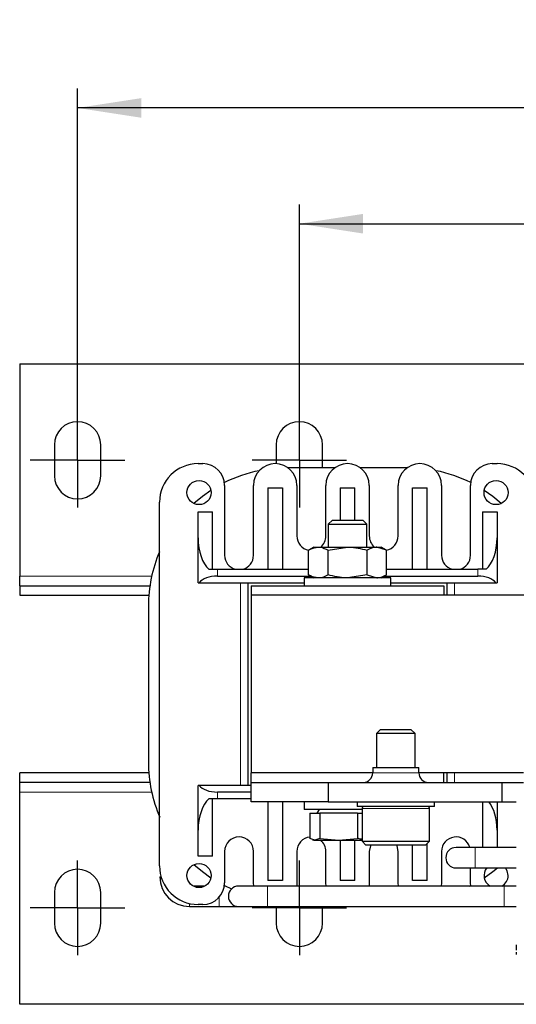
# Model space of a CAD drawing. Header units: millimetres. Extents: x 5 to 418, y 2 to 292.
# Tile 2 of 35: x 77 to 103, y 83 to 134. Entities that reach past the tile are written whole.
import ezdxf

# ---------------------------------------------------------------- set-up
doc = ezdxf.new("R2010")
doc.units = ezdxf.units.MM
doc.layers.add('SLD-0', color=7, linetype='Continuous')
doc.styles.add('SLDTEXTSTYLE0', font='TXT', dxfattribs={"width": 0.605})
doc.dimstyles.new('SLDDIMSTYLE0', dxfattribs={"dimtxt": 3.5, "dimasz": 3.302, "dimexe": 0, "dimexo": 0.0625, "dimgap": 0.875, "dimtad": 1, "dimlfac": 2, "dimrnd": 1e-09, "dimzin": 12, "dimdsep": 46, "dimtxsty": 'SLDTEXTSTYLE0', "dimsah": 1, "dimcen": 0.09, "dimadec": 0, "dimazin": 3, "dimtfac": 1, "dimtofl": 0, "dimtmove": 0, "dimatfit": 3, "dimfxl": 1, "dimfrac": 2, "dimtolj": 1, "dimtzin": 12, "dimarcsym": 0})

# ---------------------------------------------------------------- blocks, each defined once
blk = doc.blocks.new('_D_3')
at = {"layer": 'SLD-0'}
for p, q in [((91.886, 113.763), (91.886, 124.575)), ((136.886, 113.763), (136.886, 124.575)), ((91.886, 123.575), (136.886, 123.575))]:
    blk.add_line(p, q, dxfattribs=at)
for points in [[(91.886, 123.575), (95.188, 123.067), (95.188, 124.083)], [(136.886, 123.575), (133.584, 124.083), (133.584, 123.067)]]:
    blk.add_solid(points, dxfattribs=at)
at = {"layer": 'SLD-0', "insert": (111.712, 128.087), "char_height": 3.5, "attachment_point": 1, "style": 'SLDTEXTSTYLE0'}
blk.add_mtext('90', dxfattribs=at)
blk = doc.blocks.new('_D_4')
at = {"layer": 'SLD-0'}
for p, q in [((80.386, 112.113), (80.386, 130.577)), ((148.386, 113.763), (148.386, 130.577)), ((148.386, 129.577), (80.386, 129.577))]:
    blk.add_line(p, q, dxfattribs=at)
for points in [[(80.386, 129.577), (83.688, 129.069), (83.688, 130.085)], [(148.386, 129.577), (145.084, 130.085), (145.084, 129.069)]]:
    blk.add_solid(points, dxfattribs=at)
at = {"layer": 'SLD-0', "insert": (110.375, 134.089), "char_height": 3.5, "attachment_point": 1, "style": 'SLDTEXTSTYLE0'}
blk.add_mtext('136', dxfattribs=at)
blk = doc.blocks.new('SW_CENTERMARKSYMBOL_0')
at = {"layer": 'SLD-0', "color": 0}
for p, q in [((0, 1.25), (0, 2.45)), ((0, 0), (0, 1.25)), ((-1.25, 0), (-2.45, 0)), ((0, 0), (-1.25, 0)), ((0, 0), (0, -1.25)), ((0, 0), (1.25, 0)), ((1.25, 0), (2.45, 0)), ((0, -1.25), (0, -2.45))]:
    blk.add_line(p, q, dxfattribs=at)
blk = doc.blocks.new('SW_CENTERMARKSYMBOL_1')
at = {"layer": 'SLD-0', "color": 0}
for p, q in [((0, 1.25), (0, 2.45)), ((0, 0), (0, 1.25)), ((-1.25, 0), (-2.45, 0)), ((0, 0), (-1.25, 0)), ((0, 0), (0, -1.25)), ((0, 0), (1.25, 0)), ((1.25, 0), (2.45, 0)), ((0, -1.25), (0, -2.45))]:
    blk.add_line(p, q, dxfattribs=at)
blk = doc.blocks.new('SW_CENTERMARKSYMBOL_6')
at = {"layer": 'SLD-0', "color": 0}
for p, q in [((0, 1.25), (0, 2.45)), ((0, 0), (0, 1.25)), ((-1.25, 0), (-2.45, 0)), ((0, 0), (-1.25, 0)), ((0, 0), (0, -1.25)), ((0, 0), (1.25, 0)), ((1.25, 0), (2.45, 0)), ((0, -1.25), (0, -2.45))]:
    blk.add_line(p, q, dxfattribs=at)
blk = doc.blocks.new('SW_CENTERMARKSYMBOL_7')
at = {"layer": 'SLD-0', "color": 0}
for p, q in [((0, 1.25), (0, 2.45)), ((0, 0), (0, 1.25)), ((-1.25, 0), (-2.45, 0)), ((0, 0), (-1.25, 0)), ((0, 0), (0, -1.25)), ((0, 0), (1.25, 0)), ((1.25, 0), (2.45, 0)), ((0, -1.25), (0, -2.45))]:
    blk.add_line(p, q, dxfattribs=at)

msp = doc.modelspace()

# ---------------------------------------------------------------- linework, layer by layer
at = {"color": 7, "linetype": 'Continuous', "lineweight": 25}
for p, q in [((77.3855, 116.313), (151.3855, 116.313)), ((77.3855, 116.313), (77.3855, 105.313)), ((79.1855, 112.113), (79.1855, 110.513)), ((81.5855, 110.513), (81.5855, 112.113)), ((90.6855, 112.113), (90.6855, 111.1369)), ((93.0855, 110.913), (93.0855, 112.113)), ((86.6355, 111.138), (86.8855, 111.138)), ((93.7105, 110.913), (91.3105, 110.913)), ((97.4605, 110.913), (95.0605, 110.913)), ((101.8855, 111.138), (102.1355, 111.138)), ((88.0105, 110.013), (88.0105, 106.388)), ((89.5105, 106.388), (89.5105, 110.013)), ((90.2605, 109.888), (91.0105, 109.888)), ((90.2605, 109.888), (90.2605, 105.663)), ((91.0105, 109.888), (91.0105, 105.663)), ((91.7605, 110.013), (91.7605, 107.388)), ((93.2605, 107.388), (93.2605, 110.013)), ((94.0105, 109.888), (94.0105, 108.213)), ((94.0105, 109.888), (94.7605, 109.888)), ((94.7605, 108.213), (94.7605, 109.888)), ((95.5105, 110.013), (95.5105, 107.388)), ((97.0105, 107.388), (97.0105, 110.013)), ((97.7605, 105.663), (97.7605, 109.888)), ((97.7605, 109.888), (98.5105, 109.888)), ((98.5105, 105.663), (98.5105, 109.888)), ((99.2605, 110.013), (99.2605, 106.388)), ((100.7605, 106.388), (100.7605, 110.013)), ((84.6355, 90.288), (84.6355, 109.138)), ((86.6355, 107.2857), (86.6355, 108.638)), ((86.6355, 108.638), (87.3855, 108.638)), ((87.3855, 105.663), (87.3855, 108.638)), ((93.6003, 108.213), (93.3855, 107.9982)), ((93.6003, 108.213), (93.8289, 108.213)), ((93.8289, 108.213), (95.1708, 108.213)), ((95.3855, 107.9982), (95.1708, 108.213)), ((101.3855, 108.638), (101.3855, 105.663)), ((101.3855, 108.638), (102.1355, 108.638)), ((102.1355, 108.638), (102.1355, 107.2857)), ((93.3855, 107.9982), (93.3855, 106.813)), ((93.3855, 107.9982), (93.6767, 107.9982)), ((93.6767, 107.9982), (95.3855, 107.9982)), ((95.3855, 106.813), (95.3855, 107.9982)), ((86.6355, 104.963), (86.6355, 107.2857)), ((102.1355, 107.2857), (102.1355, 104.963)), ((92.6355, 106.813), (92.3648, 106.6567)), ((92.6355, 106.813), (92.87, 106.813)), ((92.87, 106.813), (94.3855, 106.813)), ((93.3752, 106.6567), (94.3855, 106.813)), ((94.3855, 106.813), (95.9011, 106.813)), ((96.4063, 106.6567), (95.9011, 106.813)), ((95.9011, 106.813), (96.1355, 106.813)), ((96.4063, 106.6567), (96.1355, 106.813)), ((92.3648, 105.3693), (92.3648, 106.6567)), ((93.3752, 105.3693), (93.3752, 106.6567)), ((95.3959, 105.3693), (95.3959, 106.6567)), ((96.4063, 105.3693), (96.4063, 106.6567)), ((87.1996, 105.663), (87.6355, 105.663)), ((87.6355, 105.663), (92.3648, 105.663)), ((96.4063, 105.663), (101.1355, 105.663)), ((101.5714, 105.663), (101.1355, 105.663)), ((77.3855, 104.813), (77.3855, 105.313)), ((87.6355, 105.313), (92.4623, 105.313)), ((92.1355, 105.213), (92.1355, 104.813)), ((96.6355, 105.213), (92.1355, 105.213)), ((92.3648, 105.3693), (92.6355, 105.213)), ((95.3959, 105.3693), (94.3855, 105.213)), ((95.3959, 105.3693), (95.9011, 105.213)), ((96.1355, 105.213), (96.4063, 105.3693)), ((96.3087, 105.313), (101.1355, 105.313)), ((96.6355, 104.813), (96.6355, 105.213)), ((77.3855, 104.813), (77.3855, 104.313)), ((77.3855, 104.813), (84.1381, 104.813)), ((86.6355, 104.963), (86.6988, 104.963)), ((86.6988, 104.963), (92.1355, 104.963)), ((89.2355, 94.463), (89.2355, 104.963)), ((89.3855, 104.813), (89.3855, 104.313)), ((89.3855, 104.813), (99.3855, 104.813)), ((96.6355, 104.963), (102.0723, 104.963)), ((99.3855, 104.813), (99.3855, 104.313)), ((99.5355, 104.963), (99.5355, 104.313)), ((102.0723, 104.963), (102.1355, 104.963)), ((77.3855, 104.313), (84.0817, 104.313)), ((139.3855, 104.313), (89.3855, 104.313)), ((89.3855, 104.313), (89.3855, 95.113)), ((84.0605, 103.763), (84.0605, 95.663)), ((96.1003, 97.363), (95.8855, 97.1482)), ((95.8855, 97.1482), (95.8855, 95.388)), ((97.8855, 97.1482), (95.8855, 97.1482)), ((96.1003, 97.363), (97.6708, 97.363)), ((97.8855, 97.1482), (97.6708, 97.363)), ((97.8855, 95.388), (97.8855, 97.1482)), ((77.3855, 94.613), (77.3855, 95.113)), ((84.0817, 95.113), (77.3855, 95.113)), ((89.3855, 94.613), (89.3855, 95.113)), ((95.6905, 95.113), (89.3855, 95.113)), ((95.6905, 95.388), (95.6905, 95.113)), ((95.6905, 95.388), (98.0805, 95.388)), ((98.0805, 95.113), (98.0805, 95.388)), ((103.5105, 95.113), (98.0805, 95.113)), ((99.3855, 94.613), (99.3855, 95.113)), ((99.5355, 95.113), (99.5355, 94.613)), ((84.1381, 94.613), (77.3855, 94.613)), ((77.3855, 94.113), (77.3855, 94.613)), ((86.6355, 92.1402), (86.6355, 94.463)), ((86.6988, 94.463), (86.6355, 94.463)), ((89.3855, 94.463), (86.6988, 94.463)), ((89.3855, 93.613), (89.3855, 94.613)), ((89.3855, 94.613), (93.3855, 94.613)), ((93.3855, 94.613), (93.3855, 93.613)), ((93.3855, 94.613), (102.3855, 94.613)), ((102.3855, 94.613), (102.3855, 93.613)), ((102.3855, 94.613), (103.5105, 94.613)), ((77.3855, 83.113), (77.3855, 94.113)), ((89.3855, 94.113), (87.6355, 94.113)), ((87.6355, 93.763), (87.1996, 93.763)), ((87.3855, 90.788), (87.3855, 93.763)), ((89.3855, 93.763), (87.6355, 93.763)), ((93.3855, 93.613), (89.3855, 93.613)), ((90.2605, 93.613), (90.2605, 89.538)), ((91.0105, 93.613), (91.0105, 89.538)), ((92.1355, 93.613), (92.1355, 93.213)), ((93.3855, 93.613), (102.3855, 93.613)), ((94.8855, 93.613), (94.8855, 93.363)), ((98.8855, 93.363), (98.8855, 93.613)), ((101.3855, 93.613), (101.3855, 91.243)), ((102.1355, 93.613), (102.1355, 92.1402)), ((102.3855, 93.613), (103.1355, 93.613)), ((95.1355, 93.213), (92.1355, 93.213)), ((92.4349, 93.013), (92.4349, 91.7115)), ((92.4349, 93.013), (92.9532, 93.013)), ((92.9155, 93.213), (92.8001, 93.013)), ((92.9532, 93.013), (92.9532, 91.7115)), ((94.9039, 93.013), (92.9532, 93.013)), ((98.8855, 93.363), (94.8855, 93.363)), ((94.9039, 93.013), (94.9039, 91.7115)), ((94.9039, 93.013), (95.1355, 93.013)), ((95.1355, 93.263), (95.1355, 91.563)), ((98.6355, 91.563), (98.6355, 93.263)), ((86.6355, 90.788), (86.6355, 92.1402)), ((102.1355, 92.1402), (102.1355, 91.243)), ((92.6941, 91.613), (92.4349, 91.7115)), ((92.5675, 91.6377), (92.6355, 91.613)), ((92.6355, 91.613), (92.6941, 91.613)), ((92.9532, 91.7115), (92.6941, 91.613)), ((92.6941, 91.613), (93.9286, 91.613)), ((92.9532, 91.7115), (93.9286, 91.613)), ((93.9286, 91.613), (94.9039, 91.7115)), ((93.9286, 91.613), (95.1355, 91.613)), ((94.0105, 91.613), (94.0105, 89.538)), ((94.7605, 89.538), (94.7605, 91.613)), ((95.1355, 91.563), (95.3355, 91.363)), ((95.1355, 91.563), (98.6355, 91.563)), ((98.4355, 91.363), (95.3355, 91.363)), ((97.7605, 89.538), (97.7605, 91.363)), ((98.4355, 91.363), (98.6355, 91.563)), ((98.5105, 89.538), (98.5105, 91.438)), ((88.0105, 91.038), (88.0105, 89.413)), ((89.5105, 89.413), (89.5105, 91.038)), ((91.7605, 91.038), (91.7605, 89.413)), ((93.2605, 89.413), (93.2605, 91.038)), ((95.5105, 91.038), (95.5105, 89.413)), ((97.0105, 89.413), (97.0105, 91.038)), ((99.2605, 91.038), (99.2605, 89.413)), ((101.0105, 91.243), (100.0105, 91.243)), ((103.1355, 91.243), (101.0105, 91.243)), ((87.3855, 90.788), (86.6355, 90.788)), ((100.0105, 90.183), (101.0105, 90.183)), ((100.7605, 89.413), (100.7605, 90.183)), ((101.0105, 90.183), (103.1355, 90.183)), ((89.5235, 89.243), (89.5105, 89.413)), ((91.0105, 89.538), (90.2605, 89.538)), ((91.7605, 89.413), (91.7476, 89.243)), ((93.2735, 89.243), (93.2605, 89.413)), ((94.7605, 89.538), (94.0105, 89.538)), ((95.5105, 89.413), (95.4976, 89.243)), ((97.0235, 89.243), (97.0105, 89.413)), ((98.5105, 89.538), (97.7605, 89.538)), ((99.2605, 89.413), (99.2476, 89.243)), ((100.7735, 89.243), (100.7605, 89.413)), ((79.1855, 88.913), (79.1855, 87.313)), ((81.5855, 87.313), (81.5855, 88.913)), ((86.9915, 89.243), (86.3796, 89.243)), ((88.0631, 89.243), (87.9976, 89.243)), ((88.0018, 89.2734), (88.3734, 89.1)), ((90.2355, 89.243), (88.7355, 89.243)), ((102.5105, 89.243), (90.2355, 89.243)), ((100.7079, 89.243), (100.7692, 89.2734)), ((86.1855, 88.183), (87.7355, 88.183)), ((86.8855, 88.288), (86.6355, 88.288)), ((87.7355, 88.183), (88.7355, 88.183)), ((88.7355, 88.183), (90.2355, 88.183)), ((90.2355, 88.183), (102.5105, 88.183)), ((90.6855, 88.183), (90.6855, 87.313)), ((93.0855, 87.313), (93.0855, 88.183)), ((151.3855, 83.113), (77.3855, 83.113))]:
    msp.add_line(p, q, dxfattribs=at)
at = {"color": 7, "linetype": 'Continuous', "lineweight": 18}
for p, q in [((87.6355, 105.313), (87.6355, 105.663)), ((101.1355, 105.313), (101.1355, 105.663)), ((77.3855, 105.313), (84.2306, 105.313)), ((88.8355, 104.963), (88.8355, 94.463)), ((99.9355, 104.313), (99.9355, 104.963)), ((95.6905, 95.113), (98.0805, 95.113)), ((99.9355, 94.613), (99.9355, 95.113)), ((84.2306, 94.113), (77.3855, 94.113)), ((87.6355, 94.113), (87.6355, 93.763)), ((98.6355, 93.263), (95.1355, 93.263)), ((101.0105, 91.243), (101.0105, 90.183)), ((84.72, 89.713), (84.6555, 89.713)), ((90.2355, 89.243), (90.2355, 88.183)), ((102.5105, 89.243), (102.5105, 88.183)), ((86.1855, 88.3393), (86.1855, 88.183)), ((87.7355, 88.676), (87.7355, 88.183))]:
    msp.add_line(p, q, dxfattribs=at)
at = {"color": 7, "linetype": 'Continuous', "lineweight": 25, "flags": 128}
for points in [[(87.3006, 109.7492), (86.8579, 109.4354), (86.421, 109.0717)], [(102.3501, 109.0717), (101.9132, 109.4354), (101.4705, 109.7492)], [(95.5846, 91.363), (95.5676, 91.325), (95.5105, 91.038)], [(97.0105, 91.038), (96.9534, 91.325), (96.9365, 91.363)], [(86.421, 90.3542), (86.8579, 89.9905), (87.3006, 89.6768)], [(101.4705, 89.6768), (101.9132, 89.9905), (102.1531, 90.183)], [(102.7105, 89.788), (102.663, 90.0271), (102.5699, 90.183)]]:
    msp.add_lwpolyline(points, dxfattribs=at)
at = {"color": 7, "linetype": 'Continuous', "lineweight": 25}
for centre in [(86.6855, 109.638), (102.0855, 109.638), (86.6855, 89.788)]:
    msp.add_circle(centre, 0.625, dxfattribs=at)
for centre, radius, start, end in [((80.3855, 112.113), 1.2, 0, 180), ((91.8855, 112.113), 1.2, 0, 180), ((86.6355, 109.138), 2, 90, 180), ((86.8855, 110.013), 1.125, 0, 90), ((91.2105, 103.763), 7.15, 101.3218, 116.66468), ((90.6355, 110.013), 1.125, 0, 180), ((94.3855, 110.013), 1.125, 0, 180), ((98.1355, 110.013), 1.125, 0, 180), ((97.5605, 103.763), 7.15, 63.33532, 78.6782), ((101.8855, 110.013), 1.125, 90, 180), ((102.1355, 109.138), 2, 0, 90), ((80.3855, 110.513), 1.2, 180, 0), ((92.5105, 107.388), 0.75, 180, 258.79609), ((92.5105, 107.388), 0.75, 309.94451, 0), ((96.2605, 107.388), 0.75, 180, 230.05549), ((96.2605, 107.388), 0.75, 281.20391, 0), ((91.2105, 103.763), 7.15, 156.86482, 180), ((88.7605, 106.388), 0.75, 180, 255.16489), ((88.7605, 106.388), 0.75, 284.83511, 0), ((100.0105, 106.388), 0.75, 180, 255.16489), ((100.0105, 106.388), 0.75, 284.83511, 0), ((91.2105, 95.663), 7.15, 180, 203.53975), ((95.1905, 95.113), 0.5, 270, 0), ((98.5805, 95.113), 0.5, 180, 270), ((95.2355, 93.263), 0.1, 90, 180), ((98.5355, 93.263), 0.1, 0, 90), ((88.7605, 91.038), 0.75, 0, 180), ((92.5105, 91.038), 0.75, 95.78622, 180), ((92.5105, 91.038), 0.75, 0, 50.05549), ((100.0105, 91.038), 0.75, 15.86272, 180), ((100.0105, 90.713), 0.53, 90, 270), ((80.3855, 88.913), 1.2, 0, 180), ((86.6355, 90.288), 2, 180, 270), ((102.0855, 89.788), 0.625, 140.80217, 240.69189), ((86.1855, 89.713), 1.53, 180, 270), ((86.8855, 89.413), 1.125, 270, 0), ((102.0855, 89.788), 0.625, 299.30811, 0), ((88.7355, 88.713), 0.53, 90, 270), ((80.3855, 87.313), 1.2, 180, 0), ((91.8855, 87.313), 1.2, 180, 0)]:
    msp.add_arc(centre, radius, start, end, dxfattribs=at)
for centre, major_axis, ratio, start_param, end_param in [((87.6355, 107.2857), (0, 1.803), 0.5546218, 1.5707963, 2.6905658), ((101.1355, 107.2857), (0, 1.803), 0.5546218, 3.5926195, 4.712389), ((87.6355, 104.7745), (1, 0), 0.5384615, 1.5707963, 2.7840215), ((101.1355, 104.7745), (1, 0), 0.5384615, 0.3575711, 1.5707963), ((87.6355, 94.6514), (1, 0), 0.5384615, 3.4991638, 4.712389), ((87.6355, 92.1402), (0, 1.803), 0.5546218, 0.4510268, 1.5707963), ((101.1355, 92.1402), (0, 1.803), 0.5546218, 4.712389, 5.668243)]:
    msp.add_ellipse(centre, major_axis=major_axis, ratio=ratio, start_param=start_param, end_param=end_param, dxfattribs=at)
for points, knots in [([(92.3648, 106.6567), (92.3956, 106.674), (92.56, 106.7665), (92.731, 106.7921), (92.87, 106.813)], [0, 0, 0, 0, 0.1873629, 1, 1, 1, 1]), ([(92.87, 106.813), (92.9064, 106.8115), (93.0774, 106.8047), (93.244, 106.7218), (93.3752, 106.6567)], [0, 0, 0, 0, 0.21333596, 1, 1, 1, 1]), ([(94.3855, 106.813), (94.4095, 106.8128), (94.7507, 106.8106), (95.085, 106.7308), (95.3959, 106.6567)], [0, 0, 0, 0, 0.0701742, 1, 1, 1, 1]), ([(95.9011, 106.813), (95.8891, 106.8128), (95.7185, 106.8106), (95.5513, 106.7308), (95.3959, 106.6567)], [0, 0, 0, 0, 0.0701742, 1, 1, 1, 1]), ([(92.87, 105.213), (92.731, 105.2338), (92.56, 105.2595), (92.3956, 105.3519), (92.3648, 105.3693)], [0, 0, 0, 0, 0.8126371, 1, 1, 1, 1]), ([(93.3752, 105.3693), (93.244, 105.3041), (93.0774, 105.2213), (92.9064, 105.2144), (92.87, 105.213)], [0, 0, 0, 0, 0.78666404, 1, 1, 1, 1]), ([(94.3855, 105.213), (94.3616, 105.2131), (94.0204, 105.2153), (93.6861, 105.2951), (93.3752, 105.3693)], [0, 0, 0, 0, 0.0701742, 1, 1, 1, 1]), ([(95.9011, 105.213), (95.913, 105.2131), (96.0836, 105.2153), (96.2508, 105.2951), (96.4063, 105.3693)], [0, 0, 0, 0, 0.0701742, 1, 1, 1, 1]), ([(95.1355, 91.6649), (95.1165, 91.6666), (95.0386, 91.6738), (94.9619, 91.6953), (94.9039, 91.7115)], [0, 0, 0, 0, 0.2437345, 1, 1, 1, 1]), ([(103.1355, 89.2352), (103.0653, 89.237), (102.8621, 89.2423), (102.6496, 89.2427), (102.5105, 89.243)], [0, 0, 0, 0, 0.3458537, 1, 1, 1, 1]), ([(102.5105, 88.183), (102.5955, 88.1828), (102.8072, 88.1824), (103.0126, 88.178), (103.1355, 88.1753)], [0, 0, 0, 0, 0.4014482, 1, 1, 1, 1]), ([(103.1355, 86.1925), (103.1355, 86.1651), (103.1355, 86.1104), (103.1355, 86.0341), (103.1355, 85.9617), (103.1355, 85.9173), (103.1355, 85.9249), (103.1355, 85.928)], [0, 0, 0, 0, 0.1385533, 0.276883, 0.4662738, 0.7810704, 1, 1, 1, 1])]:
    msp.add_open_spline(points, degree=3, knots=knots, dxfattribs=at)
msp.add_open_spline([(103.1355, 85.8124), (103.1355, 85.7768), (103.1355, 85.7054), (103.1355, 85.6938), (103.1355, 85.688)], degree=3, dxfattribs=at)

# ---------------------------------------------------------------- block references
at = {"layer": 'SLD-0'}
for name, p in [('SW_CENTERMARKSYMBOL_0', (80.3855, 111.313)), ('SW_CENTERMARKSYMBOL_1', (91.8855, 111.313)), ('SW_CENTERMARKSYMBOL_7', (80.3855, 88.113)), ('SW_CENTERMARKSYMBOL_6', (91.8855, 88.113))]:
    msp.add_blockref(name, p, dxfattribs=at)

# ---------------------------------------------------------------- dimensions: what is measured, and where the dimension line sits
for base, p1, p2, picture, middle in [((80.3855, 129.5772), (148.3855, 113.763), (80.3855, 112.113), '_D_4', (114.3855, 129.5772)), ((136.8855, 123.5749), (91.8855, 113.763), (136.8855, 113.763), '_D_3', (114.3855, 123.5749))]:
    dim = msp.add_linear_dim(base=base, p1=p1, p2=p2, dimstyle='SLDDIMSTYLE0', dxfattribs=at)
    dim.commit()
    dim.dimension.update_dxf_attribs({"geometry": picture, "text_midpoint": middle, "dimtype": 160})

doc.saveas('drawing.dxf')
